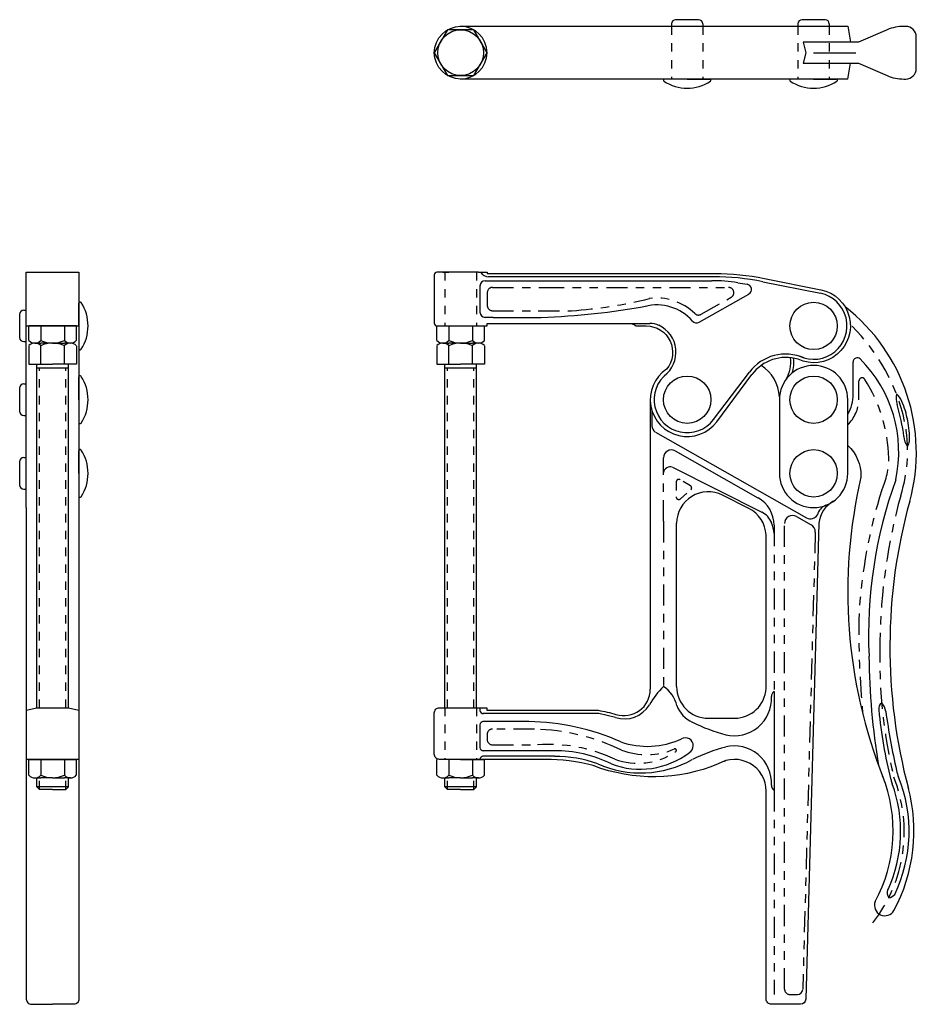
# Model space of a CAD drawing. Extents: x -2.4 to 8.2, y 0 to 11.7.
import ezdxf

# ---------------------------------------------------------------- set-up
doc = ezdxf.new("R2010")
doc.units = 0
doc.header["$LTSCALE"] = 0.2
doc.header["$MEASUREMENT"] = 0
for name, pattern in [('CENTER', [2, 1.25, -0.25, 0.25, -0.25]), ('HIDDEN', [0.375, 0.25, -0.125]), ('PHANTOM', [2.5, 1.25, -0.25, 0.25, -0.25, 0.25, -0.25])]:
    doc.linetypes.add(name, pattern=pattern)
doc.layers.get('0').update_dxf_attribs({"linetype": 'CONTINUOUS'})
doc.layers.add('DIM', color=7, linetype='CONTINUOUS')

msp = doc.modelspace()

# ---------------------------------------------------------------- linework, layer by layer
for p, q in [((5.654, 11.684), (5.381, 11.684)), ((7.154, 11.684), (6.881, 11.684)), ((5.331, 11.634), (5.331, 11.606)), ((5.704, 11.634), (5.704, 11.606)), ((6.831, 11.634), (6.831, 11.606)), ((7.204, 11.634), (7.204, 11.606)), ((7.018, 11.293), (7.518, 11.293)), ((7.018, 11.293), (7.455, 11.293)), ((5.518, 10.98), (5.249, 10.98)), ((5.518, 10.98), (5.787, 10.98)), ((7.018, 10.98), (6.749, 10.98)), ((7.018, 10.98), (7.287, 10.98)), ((2.619, 8.688), (2.689, 8.688)), ((2.83, 8.688), (2.689, 8.688)), ((3.121, 8.587), (3.795, 8.587)), ((3.77, 8.634), (3.159, 8.634)), ((5.558, 8.634), (3.77, 8.634)), ((3.795, 8.587), (5.81, 8.587)), ((5.826, 8.634), (5.558, 8.634)), ((6.117, 8.563), (6.229, 8.545)), ((6.417, 8.575), (7.099, 8.438)), ((3.059, 8.524), (3.059, 8.214)), ((5.659, 8.095), (6.25, 8.429)), ((-1.699, 8.05), (-1.699, 8.32)), ((-2.403, 8.187), (-2.403, 7.914)), ((-2.353, 8.237), (-2.324, 8.237)), ((3.214, 8.151), (3.121, 8.151)), ((3.214, 8.151), (3.786, 8.151)), ((4.83, 8.08), (5.076, 8.08)), ((-2.293, 7.879), (-2.293, 8.05)), ((-1.73, 8.05), (-2.293, 8.05)), ((-2.152, 8.05), (-2.152, 7.879)), ((-1.871, 8.05), (-1.871, 7.879)), ((-1.73, 7.879), (-1.73, 8.05)), ((-1.699, 8.05), (-1.699, 7.781)), ((2.549, 7.879), (2.549, 8.05)), ((2.689, 8.05), (2.689, 7.879)), ((2.971, 8.05), (2.971, 7.879)), ((3.111, 7.879), (3.111, 8.05)), ((-2.353, 7.864), (-2.324, 7.864)), ((-2.223, 7.847), (-2.152, 7.847)), ((-2.223, 7.847), (-2.152, 7.847)), ((-2.012, 7.847), (-2.152, 7.847)), ((-2.012, 7.847), (-2.152, 7.847)), ((-2.012, 7.847), (-1.871, 7.847)), ((-2.012, 7.847), (-1.871, 7.847)), ((-1.801, 7.847), (-1.871, 7.847)), ((-1.801, 7.847), (-1.871, 7.847)), ((2.619, 7.847), (2.689, 7.847)), ((2.619, 7.847), (2.689, 7.847)), ((2.83, 7.847), (2.689, 7.847)), ((2.83, 7.847), (2.689, 7.847)), ((2.83, 7.847), (2.971, 7.847)), ((2.83, 7.847), (2.971, 7.847)), ((3.041, 7.847), (2.971, 7.847)), ((3.041, 7.847), (2.971, 7.847)), ((-2.293, 7.816), (-2.293, 7.597)), ((-2.152, 7.597), (-2.152, 7.816)), ((-1.871, 7.597), (-1.871, 7.816)), ((-1.73, 7.816), (-1.73, 7.597)), ((2.549, 7.816), (2.549, 7.597)), ((2.689, 7.597), (2.689, 7.816)), ((2.971, 7.597), (2.971, 7.816)), ((3.111, 7.816), (3.111, 7.597)), ((-2.293, 7.597), (-2.012, 7.597)), ((-1.73, 7.597), (-2.012, 7.597)), ((2.549, 7.597), (2.83, 7.597)), ((3.111, 7.597), (2.83, 7.597)), ((-1.824, 7.55), (-2.199, 7.55)), ((3.017, 7.55), (2.642, 7.55)), ((5.831, 6.939), (6.256, 7.502)), ((-2.353, 7.362), (-2.324, 7.362)), ((-1.699, 7.175), (-1.699, 7.445)), ((-2.403, 7.312), (-2.403, 7.039)), ((-1.699, 7.175), (-1.699, 6.906)), ((5.097, 7.055), (5.097, 6.866)), ((-2.353, 6.989), (-2.324, 6.989)), ((5.14, 6.79), (6.935, 5.774)), ((-1.699, 6.301), (-1.699, 6.57)), ((5.377, 6.567), (6.358, 6.012)), ((-2.403, 6.437), (-2.403, 6.164)), ((-2.353, 6.487), (-2.324, 6.487)), ((5.237, 6.311), (5.237, 6.485)), ((5.342, 6.375), (6.402, 5.84)), ((-1.699, 6.301), (-1.699, 6.031)), ((-2.353, 6.114), (-2.324, 6.114)), ((6.249, 5.885), (5.937, 6.043)), ((5.393, 3.77), (5.393, 5.708)), ((6.455, 3.751), (6.455, 5.57)), ((6.549, 3.714), (6.549, 2.539)), ((2.83, 3.519), (3.142, 3.519)), ((4.471, 3.451), (3.094, 3.451)), ((4.667, 3.404), (4.471, 3.451)), ((5.768, 3.395), (6.08, 3.395)), ((3.637, 3.355), (3.094, 3.355)), ((3.939, 3.009), (3.094, 3.009)), ((3.942, 2.943), (3.094, 2.943)), ((-2.293, 2.719), (-2.293, 2.906)), ((-2.293, 2.906), (-1.73, 2.906)), ((-2.152, 2.906), (-2.152, 2.719)), ((-1.871, 2.906), (-1.871, 2.719)), ((-1.73, 2.719), (-1.73, 2.906)), ((2.549, 2.719), (2.549, 2.906)), ((2.689, 2.906), (2.689, 2.719)), ((2.83, 2.906), (3.111, 2.906)), ((2.971, 2.906), (2.971, 2.719)), ((3.111, 2.719), (3.111, 2.906)), ((-2.223, 2.688), (-2.152, 2.688)), ((-2.012, 2.688), (-2.152, 2.688)), ((-2.012, 2.688), (-1.871, 2.688)), ((-1.801, 2.688), (-1.871, 2.688)), ((2.619, 2.688), (2.689, 2.688)), ((2.83, 2.688), (2.689, 2.688)), ((2.83, 2.688), (2.971, 2.688)), ((3.041, 2.688), (2.971, 2.688)), ((-1.824, 2.582), (-2.199, 2.582)), ((3.017, 2.582), (2.642, 2.582)), ((6.736, 0.117), (6.827, 0.117))]:
    msp.add_line(p, q)
at = {"linetype": 'HIDDEN'}
for p, q in [((2.642, 8.688), (2.642, 8.05)), ((3.017, 8.688), (3.017, 8.05)), ((-2.168, 3.519), (-2.168, 7.55)), ((-1.855, 3.519), (-1.855, 7.55)), ((2.674, 3.519), (2.674, 7.55)), ((2.986, 3.519), (2.986, 7.55)), ((5.386, 6.198), (5.386, 6.022)), ((5.556, 6.154), (5.433, 6.225)), ((5.438, 5.999), (5.56, 6.103)), ((-2.168, 2.55), (-2.168, 2.688)), ((-1.855, 2.55), (-1.855, 2.688)), ((2.674, 2.55), (2.674, 2.688)), ((2.986, 2.55), (2.986, 2.688))]:
    msp.add_line(p, q, dxfattribs=at)
at = {"linetype": 'PHANTOM'}
for p, q in [((3.146, 8.445), (3.146, 8.293)), ((3.208, 8.507), (3.809, 8.507)), ((3.809, 8.507), (6.009, 8.507)), ((5.682, 8.188), (6.04, 8.39)), ((3.208, 8.231), (3.751, 8.231)), ((3.751, 8.231), (4.144, 8.231)), ((5.237, 5.732), (5.237, 6.311)), ((5.237, 5.732), (5.237, 3.77)), ((6.814, 5.788), (6.99, 5.688)), ((6.549, 5.685), (6.549, 3.714)), ((6.674, 0.179), (6.674, 5.707)), ((7.038, 5.604), (6.889, 0.178)), ((3.145, 3.204), (3.145, 3.142)), ((3.708, 3.266), (3.207, 3.266)), ((3.207, 3.08), (3.744, 3.08)), ((6.549, 2.539), (6.549, 0.117))]:
    msp.add_line(p, q, dxfattribs=at)
for points in [[(7.424, 10.98), (2.83, 10.98, -1), (2.83, 11.606)], [(2.83, 10.98, 1), (2.83, 11.606, 1)], [(3.041, 8.688), (2.971, 8.688), (2.83, 8.688), (2.548, 8.688, 0.414214), (2.517, 8.656), (2.517, 8.082, 0.414214), (2.548, 8.05), (2.83, 8.05), (3.143, 8.05), (3.143, 8.08), (3.741, 8.08, -0.178739)], [(7.104, 8.479, -1.125303), (6.834, 7.654, 0.316915), (6.287, 7.474, 0.316915)], [(3.741, 8.08), (4.83, 8.08, -0.178739), (4.911, 8.05), (5.033, 8.05, -0.635364), (5.273, 7.538, 1.184458), (5.869, 6.914, 1.076899)], [(6.613, 7.209, 0.247224), (6.395, 7.581, 0.247224)], [(7.256, 5.972, 0.244709), (7.08, 5.709), (6.925, 0.061, -0.406222), (6.863, 0), (6.517, 0, -0.414214), (6.455, 0.062), (6.455, 2.531, 0.584049), (5.886, 2.852, -0.192161), (4.404, 2.832, 0.064537), (3.83, 2.906), (2.83, 2.906), (2.579, 2.906, -0.414214), (2.517, 2.969), (2.517, 3.457, -0.414214), (2.579, 3.519), (2.83, 3.519), (3.142, 3.519), (3.142, 3.489), (4.462, 3.489, -0.027173), (4.673, 3.44, 0.507578), (5.08, 3.738)], [(-2.324, 5.894), (-2.324, 0.062, 0.414214), (-2.262, 0), (-2.012, 0)], [(-1.699, 5.894), (-1.699, 0.062, -0.414214), (-1.762, 0), (-2.012, 0)]]:
    msp.add_lwpolyline(points, format="xyb")
for points in [[(2.83, 11.606), (7.424, 11.606), (7.455, 11.418)], [(7.455, 11.418), (6.893, 11.418), (6.924, 11.293), (6.893, 11.168), (7.455, 11.168)], [(7.424, 10.98), (7.455, 11.168)], [(-2.324, 5.894), (-2.324, 8.688), (-2.012, 8.688), (-1.699, 8.688), (-1.699, 5.894)], [(2.642, 8.69), (2.642, 8.688)], [(3.017, 8.69), (3.017, 8.688)], [(-2.324, 8.05), (-2.012, 8.05), (-1.699, 8.05)], [(-2.199, 3.519), (-2.199, 7.597)], [(-1.824, 3.519), (-1.824, 7.597)], [(2.642, 3.519), (2.642, 7.597)], [(3.017, 3.519), (3.017, 7.597)], [(5.869, 6.914), (6.287, 7.474)], [(5.08, 7.175), (5.08, 3.738)], [(-2.324, 3.489), (-2.199, 3.519), (-2.012, 3.519), (-1.824, 3.519), (-1.699, 3.489)], [(-1.699, 2.906), (-2.012, 2.906), (-2.324, 2.906)], [(-2.012, 2.55), (-2.168, 2.55), (-2.199, 2.582), (-2.199, 2.688)], [(-2.012, 2.55), (-1.855, 2.55), (-1.824, 2.582), (-1.824, 2.688)], [(2.83, 2.55), (2.674, 2.55), (2.642, 2.582), (2.642, 2.688)], [(2.83, 2.55), (2.986, 2.55), (3.017, 2.582), (3.017, 2.688)]]:
    msp.add_lwpolyline(points)
msp.add_lwpolyline([(2.517, 11.293), (2.673, 11.022), (2.986, 11.022), (3.143, 11.293), (2.986, 11.564), (2.673, 11.564)], close=True)
at = {"color": 7}
for points in [[(3.041, 8.688), (3.143, 8.688), (3.143, 8.672), (3.736, 8.672, -0.049599)], [(3.736, 8.672), (5.845, 8.672, -0.049599), (6.435, 8.614), (7.104, 8.479)]]:
    msp.add_lwpolyline(points, format="xyb", dxfattribs=at)
msp.add_lwpolyline([(6.612, 7.175), (6.612, 6.301, 1), (7.424, 6.301), (7.424, 7.175, 1)], format="xyb", close=True)
for centre, radius in [((2.83, 11.293), 0.271), ((7.018, 8.05), 0.281), ((5.518, 7.175), 0.281), ((7.018, 7.175), 0.281), ((7.018, 6.301), 0.281)]:
    msp.add_circle(centre, radius)
for centre, radius, start, end in [((5.381, 11.634), 0.05, 90, 180), ((5.654, 11.634), 0.05, 0, 90), ((6.881, 11.634), 0.05, 90, 180), ((7.154, 11.634), 0.05, 0, 90), ((5.249, 10.966), 0.014, 90, 236.5299), ((5.518, 11.373), 0.502, 236.5299, 303.4701), ((5.787, 10.966), 0.014, 303.4701, 90), ((6.749, 10.966), 0.014, 90, 236.5299), ((7.018, 11.373), 0.502, 236.5299, 303.4701), ((7.287, 10.966), 0.014, 303.4701, 90), ((3.162, 8.747), 0.113, 211.7576, 271.9033), ((3.121, 8.524), 0.0625, 90, 180), ((5.81, 6.587), 2, 81.1673, 90), ((5.826, 5.634), 3, 78.6422, 90), ((6.219, 8.484), 0.0625, 299.5, 81.1673), ((7.018, 8.05), 0.396, 245.0848, 78.1586), ((-1.685, 8.32), 0.014, 33.4701, 180), ((-2.093, 8.05), 0.502, 326.5299, 33.4701), ((5.158, 7.738), 0.562, 41.1626, 104.4591), ((-2.353, 8.187), 0.05, 90, 180), ((3.121, 8.214), 0.0625, 180, 270), ((3.523, 16.429), 8.281, 271.8152, 280.5797), ((5.076, 7.83), 0.25, 65.1355, 90), ((5.629, 8.149), 0.0625, 221.1626, 299.5), ((5.033, 7.738), 0.352, 307.2974, 65.1355), ((-2.353, 7.914), 0.05, 180, 270), ((-2.223, 7.942), 0.0947, 222.075, 317.925), ((-2.223, 7.753), 0.0947, 42.075, 137.925), ((-2.012, 8.179), 0.332, 244.9424, 295.0576), ((-2.012, 7.515), 0.332, 64.9424, 115.0576), ((-1.801, 7.942), 0.0947, 222.075, 317.925), ((-1.801, 7.753), 0.0947, 42.075, 137.925), ((2.619, 7.942), 0.0947, 222.075, 317.925), ((2.619, 7.753), 0.0947, 42.075, 137.925), ((2.83, 8.179), 0.332, 244.9424, 295.0576), ((2.83, 7.515), 0.332, 64.9424, 115.0576), ((3.041, 7.942), 0.0947, 222.075, 317.925), ((3.041, 7.753), 0.0947, 42.075, 137.925), ((-1.685, 7.781), 0.014, 180, 326.5299), ((6.687, 7.175), 0.541, 66.2155, 142.9054), ((6.409, 7.613), 0.375, 341.2596, 8.2607), ((5.518, 7.175), 0.392, 127.6509, 322.9054), ((-2.353, 7.312), 0.05, 90, 180), ((-1.685, 7.445), 0.014, 33.4701, 180), ((-2.093, 7.175), 0.502, 326.5299, 33.4701), ((-2.353, 7.039), 0.05, 180, 270), ((-1.685, 6.906), 0.014, 180, 326.5299), ((5.217, 6.883), 0.121, 188.0113, 230.2032), ((-1.685, 6.57), 0.014, 33.4701, 180), ((-2.093, 6.301), 0.502, 326.5299, 33.4701), ((5.33, 6.485), 0.0938, 60.5, 180), ((-2.353, 6.437), 0.05, 90, 180), ((5.32, 6.292), 0.0858, 75.4372, 167.3434), ((-2.353, 6.164), 0.05, 180, 270), ((5.768, 5.708), 0.375, 63.2287, 180), ((-1.685, 6.031), 0.014, 180, 326.5299), ((6.174, 5.685), 0.375, 0, 60.5), ((6.08, 5.55), 0.375, 2.9591, 63.2287), ((7.224, 5.766), 0.167, 111.2595, 164.9137), ((6.29, 5.617), 0.25, 22.6251, 63.2287), ((6.767, 5.707), 0.0938, 60.5093, 180), ((6.981, 5.855), 0.0938, 240.5, 330.5), ((6.174, 5.569), 0.375, 2.9591, 22.6251), ((6.944, 5.607), 0.0938, 358.4324, 60.5093), ((5.997, 3.017), 1.071, 135.2335, 149.9464), ((5.04, 3.465), 0.364, 12.7392, 57.1629), ((5.768, 3.77), 0.375, 180, 270), ((6.08, 3.77), 0.375, 270, 357.0409), ((6.076, 3.629), 0.442, 256.7592, 2.8498), ((6.602, 3.648), 0.085, 128.739, 177.9856), ((4.773, 3.736), 0.349, 252.3488, 328.272), ((5.744, 3.686), 0.377, 201.9553, 244.0196), ((3.097, 3.489), 0.0381, 182.005, 274.8479), ((3.097, 3.317), 0.0381, 85.1521, 177.995), ((3.603, 0.589), 2.766, 65.9644, 89.2772), ((6.54, 5.304), 2.18, 243.8443, 254.9707), ((5.496, 3.069), 0.0944, 298.9483, 120.2138), ((3.097, 3.047), 0.0381, 182.005, 274.8479), ((5.046, 4.01), 0.949, 250.5441, 295.1094), ((6.54, 0.948), 2.18, 105.0293, 116.1557), ((6.076, 2.624), 0.442, 357.1502, 103.2408), ((3.097, 2.905), 0.0381, 85.1521, 177.995), ((3.952, 1.504), 1.505, 63.7336, 90.4994), ((3.939, 1.372), 1.57, 70.7208, 89.8677), ((4.96, 3.748), 0.958, 249.085, 307.3273), ((4.968, 3.99), 1.245, 245.7649, 299.3791), ((5.119, 4.699), 2, 294.8711, 295.2517), ((-2.223, 2.782), 0.0947, 222.075, 317.925), ((-2.012, 3.02), 0.332, 244.9424, 295.0576), ((-1.801, 2.782), 0.0947, 222.075, 317.925), ((2.619, 2.782), 0.0947, 222.075, 317.925), ((2.83, 3.02), 0.332, 244.9424, 295.0576), ((3.041, 2.782), 0.0947, 222.075, 317.925), ((6.602, 2.605), 0.085, 182.0144, 231.261), ((6.827, 0.179), 0.0625, 270, 358.4324)]:
    msp.add_arc(centre, radius, start, end)
at = {"linetype": 'PHANTOM'}
for centre, radius, start, end in [((3.208, 8.445), 0.0625, 90, 180), ((6.009, 8.445), 0.0625, 299.5, 90), ((3.793, 13.521), 5.302, 273.7981, 283.9587), ((5.158, 7.738), 0.643, 45.6402, 98.0274), ((3.208, 8.293), 0.0625, 180, 270), ((5.651, 8.242), 0.0625, 225.6402, 299.5), ((3.207, 3.204), 0.0625, 90, 180), ((3.65, 0.764), 2.502, 64.211, 88.6515), ((3.207, 3.142), 0.0625, 180, 270), ((3.875, 1.229), 1.855, 65.0382, 94.0612), ((4.934, 3.664), 0.803, 249.8755, 303.5014), ((5.037, 3.795), 0.833, 248.9704, 293.2987), ((5.372, 3.013), 0.0182, 288.6904, 120.0643), ((6.736, 0.179), 0.0625, 180, 270)]:
    msp.add_arc(centre, radius, start, end, dxfattribs=at)
at = {"linetype": 'HIDDEN'}
for centre, start, end in [((5.418, 6.198), 59.9972, 180), ((5.54, 6.127), 310.5609, 59.9972), ((5.418, 6.022), 180, 310.5609)]:
    msp.add_arc(centre, 0.0312, start, end, dxfattribs=at)
at = {"layer": 'DIM', "linetype": 'HIDDEN'}
for p, q in [((5.331, 11.606), (5.331, 10.98)), ((5.704, 11.606), (5.704, 10.98)), ((6.831, 11.606), (6.831, 10.98)), ((7.204, 11.606), (7.204, 10.98)), ((2.642, 3.519), (2.642, 2.906)), ((3.017, 3.519), (3.017, 2.906))]:
    msp.add_line(p, q, dxfattribs=at)
at = {"layer": 'DIM'}
for p, q in [((7.487, 7.238), (7.487, 7.623)), ((3.059, 3.519), (3.059, 3.488)), ((3.059, 3.318), (3.059, 3.045))]:
    msp.add_line(p, q, dxfattribs=at)
at = {"layer": 'DIM', "linetype": 'PHANTOM'}
msp.add_line((7.556, 7.175), (7.556, 7.397), dxfattribs=at)
at = {"layer": 'DIM'}
for points in [[(7.455, 11.168), (7.549, 11.168), (7.892, 11.021, 0.10157), (8.089, 10.98), (8.112, 10.98, 0.414214), (8.237, 11.105), (8.237, 11.293), (8.237, 11.48, 0.414214), (8.112, 11.605), (8.089, 11.605, 0.10157), (7.892, 11.565), (7.549, 11.418), (7.455, 11.418)], [(8.158, 5.967, 0.303764), (7.392, 8.277, 0.303764)], [(7.424, 6.633, -0.206212), (7.58, 6.269), (7.58, 6.255, 0.15253), (7.845, 2.687, 0.15253)], [(8.158, 5.969, 0.133365), (8.143, 2.562, 0.133365)], [(7.748, 1.219, 0.224122), (7.836, 2.71, 0.224122)], [(7.972, 1.112, 0.190791), (8.14, 2.575, 0.190791)], [(7.748, 1.219, 0.911543), (7.972, 1.112, 0.911543)]]:
    msp.add_lwpolyline(points, format="xyb", dxfattribs=at)
at = {"layer": 'DIM', "linetype": 'CENTER'}
for centre, radius, start, end in [((5.871, 6.425), 2.281, 12.4828, 45.3212), ((6.378, 6.568), 1.756, 342.3804, 11.514), ((14.686, 4.206), 6.882, 164.5817, 179.1584), ((13.969, 4.123), 6.167, 178.2897, 193.3797), ((6.339, 2.047), 1.755, 322.0293, 21.7107)]:
    msp.add_arc(centre, radius, start, end, dxfattribs=at)
at = {"layer": 'DIM'}
for centre, radius, start, end in [((6.372, 7.613), 0.375, 328.5304, 9.1345), ((7.537, 7.623), 0.05, 44.9618, 180), ((6.468, 6.556), 1.56, 347.7254, 44.9618), ((8.347, 7.204), 0.349, 173.3348, 194.2934), ((7.862, 7.075), 0.219, 21.245, 50.8903), ((7.018, 7.238), 0.469, 330.0124, 0), ((7.01, 6.716), 1.144, 10.6233, 22.5109), ((5.422, 6.363), 2.695, 8.0251, 16.2647), ((7.014, 6.701), 1.143, 359.2073, 11.434), ((8.317, 6.752), 0.228, 183.2719, 216.0236), ((7.987, 6.706), 0.17, 329.0464, 352.8697), ((13.085, 4.381), 5.415, 160.1017, 182.6482), ((15.697, 4.183), 8.022, 180.368, 189.6845), ((7.881, 3.509), 0.0892, 128.2524, 190.1641), ((7.657, 3.439), 0.22, 9.0881, 39.6914), ((12.981, 3.96), 5.209, 185.1411, 194.4179), ((17.016, 4.788), 9.236, 188.1788, 192.5855), ((6.434, 2.052), 1.718, 334.1781, 22.0267), ((8.49, 2.884), 0.5, 192.5855, 202.0267), ((6.399, 2.052), 1.652, 335.3911, 19.9916), ((8.421, 2.788), 0.5, 194.4179, 199.9916), ((7.994, 1.322), 0.103, 155.6794, 214.388), ((7.888, 1.385), 0.123, 280.1307, 318.9737)]:
    msp.add_arc(centre, radius, start, end, dxfattribs=at)
at = {"layer": 'DIM', "linetype": 'PHANTOM'}
for centre, radius, start, end in [((7.594, 7.397), 0.0375, 32.4578, 180), ((6.084, 6.436), 1.827, 1.465, 32.4578), ((7.089, 7.203), 0.469, 315.6933, 356.6709), ((6.963, 6.493), 0.948, 335.9361, 359.386), ((13.573, 4.29), 6.025, 162.4494, 176.6993), ((17.126, 4.401), 9.571, 178.5919, 185.7668)]:
    msp.add_arc(centre, radius, start, end, dxfattribs=at)

doc.saveas('drawing.dxf')
